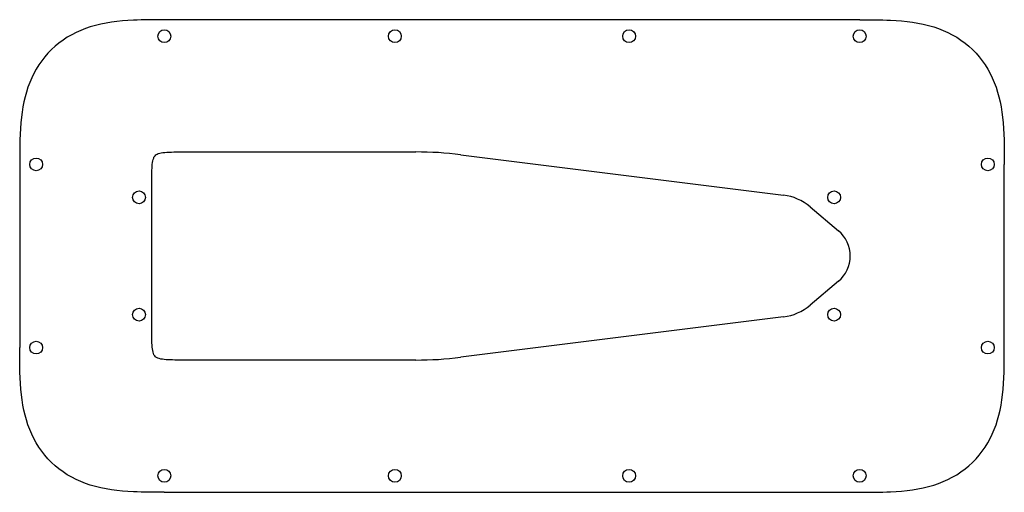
# Model space of a CAD drawing. Header units: millimetres. Extents: x -135 to 135, y -64 to 65.
import ezdxf

# ---------------------------------------------------------------- set-up
doc = ezdxf.new("R2010")
doc.units = ezdxf.units.MM
doc.layers.get('0').update_dxf_attribs({"linetype": 'CONTINUOUS'})

msp = doc.modelspace()

# ---------------------------------------------------------------- linework, layer by layer
for p, q in [((95, 64.5), (-95, 64.5)), ((-90, 28.4), (-26.23, 28.4)), ((-14.02, 27.64), (74.16, 16.62)), ((-134.5, 25), (-134.5, -25)), ((134.5, -25), (134.5, 25)), ((-98.4, -20), (-98.4, 20)), ((81.45, 13.42), (89.21, 6.88)), ((89.21, -6.88), (81.45, -13.42)), ((74.16, -16.62), (-14.02, -27.64)), ((-26.23, -28.4), (-90, -28.4)), ((-95, -64.5), (95, -64.5))]:
    msp.add_line(p, q)
for centre in [(-95, 60), (-32, 60), (32, 60), (95, 60), (-130, 25), (130, 25), (-101.9, 16), (88, 16), (-101.9, -16), (88, -16), (-130, -25), (130, -25), (-95, -60), (-32, -60), (32, -60), (95, -60)]:
    msp.add_circle(centre, 1.75)
for centre, radius, start, end in [((-26.23, -70), 98.4, 82.875, 90), ((72.42, 2.73), 14, 49.8256, 82.875), ((83.4, 0), 9, -49.8256, 49.8256), ((72.42, -2.73), 14, 277.125, 310.1744), ((-26.23, 70), 98.4, 270, 277.125)]:
    msp.add_arc(centre, radius, start, end)
for points, knots in [([(-95, 64.5), (-97.96, 64.5), (-100.71, 64.5), (-103.37, 64.38), (-107.51, 64.19), (-111.45, 63.72), (-115.22, 62.53), (-118.72, 61.43), (-122.05, 59.69), (-124.84, 57.26), (-127.57, 54.89), (-129.73, 51.9), (-131.22, 48.65), (-132.77, 45.26), (-133.6, 41.63), (-134.03, 37.9), (-134.5, 33.85), (-134.5, 29.68), (-134.5, 25)], [-1, -1, -1, -1, -0.881579, -0.881579, -0.881579, -0.696996, -0.696996, -0.696996, -0.526208, -0.526208, -0.526208, -0.359916, -0.359916, -0.359916, -0.187089, -0.187089, -0.187089, 0, 0, 0, 0]), ([(95, 64.5), (97.96, 64.5), (100.71, 64.5), (103.37, 64.38), (107.51, 64.19), (111.45, 63.72), (115.22, 62.53), (118.72, 61.43), (122.05, 59.69), (124.84, 57.26), (127.57, 54.89), (129.73, 51.9), (131.22, 48.65), (132.77, 45.26), (133.6, 41.63), (134.03, 37.9), (134.5, 33.85), (134.5, 29.68), (134.5, 25)], [-1, -1, -1, -1, -0.881579, -0.881579, -0.881579, -0.696996, -0.696996, -0.696996, -0.526208, -0.526208, -0.526208, -0.359916, -0.359916, -0.359916, -0.187089, -0.187089, -0.187089, 0, 0, 0, 0]), ([(-98.4, 20), (-98.4, 22.05), (-98.4, 23.72), (-98.19, 25.67), (-98.08, 26.27), (-97.78, 27.04), (-97.65, 27.24), (-97.39, 27.54), (-97.21, 27.68), (-96.55, 28), (-96.02, 28.13), (-94.06, 28.4), (-92.26, 28.4), (-90, 28.4)], [-2.335536, -2.335536, -2.335536, -2.335536, -1.74067, -1.74067, -1.425007, -1.425007, -1.221146, -1.221146, -1.006019, -1.006019, -0.678562, -0.678562, 0, 0, 0, 0]), ([(-90, -28.4), (-92.05, -28.4), (-93.72, -28.4), (-95.67, -28.19), (-96.27, -28.08), (-97.04, -27.78), (-97.24, -27.65), (-97.54, -27.39), (-97.68, -27.21), (-98, -26.55), (-98.13, -26.02), (-98.4, -24.06), (-98.4, -22.26), (-98.4, -20)], [-2.335536, -2.335536, -2.335536, -2.335536, -1.74067, -1.74067, -1.425007, -1.425007, -1.221146, -1.221146, -1.006019, -1.006019, -0.678562, -0.678562, 0, 0, 0, 0]), ([(-95, -64.5), (-97.96, -64.5), (-100.71, -64.5), (-103.37, -64.38), (-107.51, -64.19), (-111.45, -63.72), (-115.22, -62.53), (-118.72, -61.43), (-122.05, -59.69), (-124.84, -57.26), (-127.57, -54.89), (-129.73, -51.9), (-131.22, -48.65), (-132.77, -45.26), (-133.6, -41.63), (-134.03, -37.9), (-134.5, -33.85), (-134.5, -29.68), (-134.5, -25)], [-1, -1, -1, -1, -0.881579, -0.881579, -0.881579, -0.696996, -0.696996, -0.696996, -0.526208, -0.526208, -0.526208, -0.359916, -0.359916, -0.359916, -0.187089, -0.187089, -0.187089, 0, 0, 0, 0]), ([(95, -64.5), (97.96, -64.5), (100.71, -64.5), (103.37, -64.38), (107.51, -64.19), (111.45, -63.72), (115.22, -62.53), (118.72, -61.43), (122.05, -59.69), (124.84, -57.26), (127.57, -54.89), (129.73, -51.9), (131.22, -48.65), (132.77, -45.26), (133.6, -41.63), (134.03, -37.9), (134.5, -33.85), (134.5, -29.68), (134.5, -25)], [-1, -1, -1, -1, -0.881579, -0.881579, -0.881579, -0.696996, -0.696996, -0.696996, -0.526208, -0.526208, -0.526208, -0.359916, -0.359916, -0.359916, -0.187089, -0.187089, -0.187089, 0, 0, 0, 0])]:
    msp.add_open_spline(points, degree=3, knots=knots)

doc.saveas('drawing.dxf')
